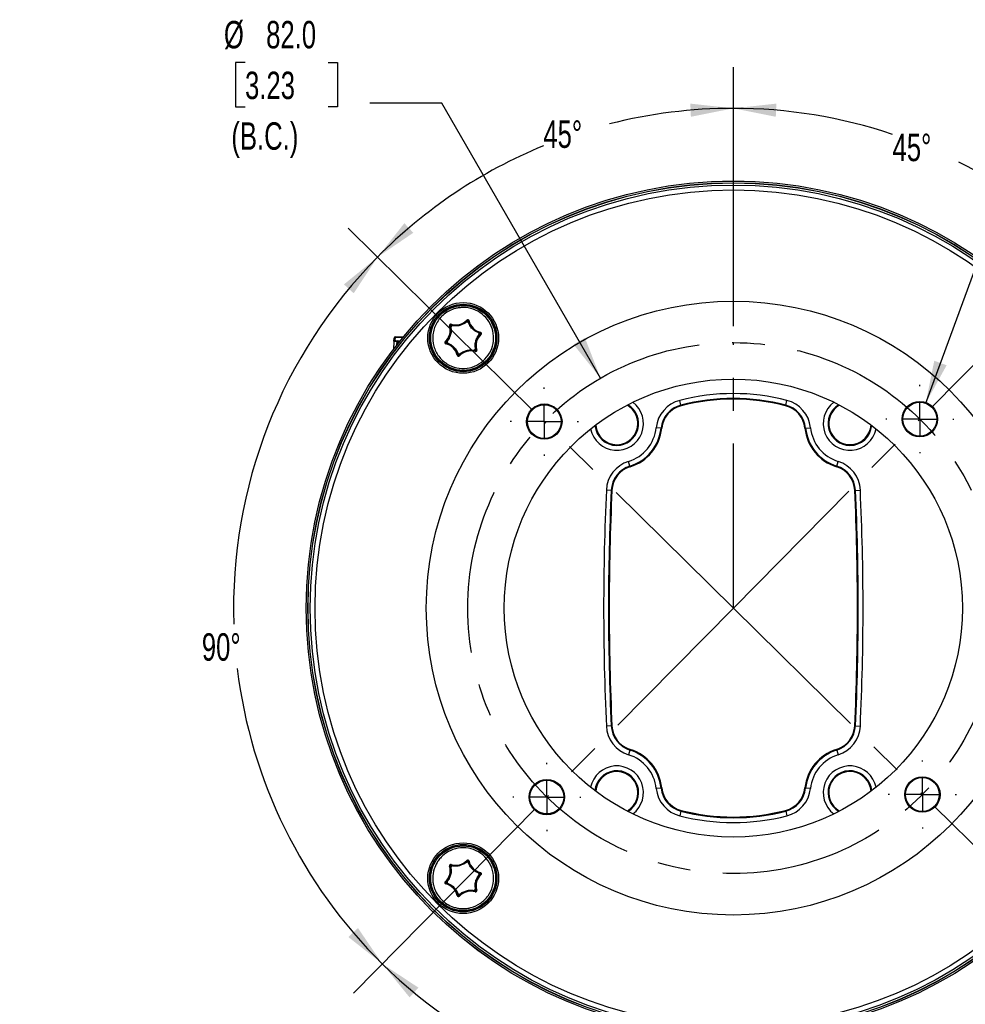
# Model space of a CAD drawing. Header units: millimetres. Extents: x 13 to 546, y 13 to 419.
# Tile 18 of 27: x 317 to 463, y 93 to 245. Entities that reach past the tile are written whole.
import ezdxf

# ---------------------------------------------------------------- set-up
doc = ezdxf.new("R2010")
doc.units = ezdxf.units.MM
doc.header["$LTSCALE"] = 2
doc.linetypes.add('CENTERX2', pattern=[20.32, 12.7, -2.54, 2.54, -2.54])
doc.layers.add('CENTER', color=40, linetype='CENTERX2')
doc.layers.add('DIMENSIONS', color=140, linetype='Continuous', lineweight=25)
doc.styles.add('SLDTEXTSTYLE0', font='TXT', dxfattribs={"width": 0.7})
doc.dimstyles.new('SLDDIMSTYLE0', dxfattribs={"dimtxt": 4.316016, "dimasz": 6.604, "dimexe": 0, "dimexo": 0.0625, "dimgap": 1.079004, "dimtad": 0, "dimtih": 1, "dimtoh": 1, "dimrnd": 1e-09, "dimzin": 12, "dimdsep": 46, "dimtxsty": 'SLDTEXTSTYLE0', "dimsah": 1, "dimcen": 0, "dimadec": 0, "dimazin": 3, "dimtfac": 1, "dimtofl": 0, "dimtmove": 0, "dimatfit": 3, "dimfxl": 0, "dimfrac": 2, "dimtolj": 1, "dimtzin": 12, "dimarcsym": 0})
doc.dimstyles.new('SLDDIMSTYLE5', dxfattribs={"dimtxt": 4.316016, "dimasz": 6.604, "dimexe": 0, "dimexo": 0.0625, "dimgap": 1.079004, "dimtad": 0, "dimtih": 1, "dimtoh": 1, "dimrnd": 1e-09, "dimzin": 4, "dimdsep": 46, "dimtxsty": 'SLDTEXTSTYLE0', "dimsah": 1, "dimcen": 0, "dimadec": 0, "dimazin": 1, "dimtfac": 1, "dimtofl": 0, "dimtmove": 0, "dimatfit": 3, "dimfxl": 0, "dimfrac": 2, "dimtolj": 1, "dimtzin": 12, "dimarcsym": 0})
doc.dimstyles.new('SLDDIMSTYLE7', dxfattribs={"dimtxt": 4.316016, "dimasz": 6.604, "dimexe": 0, "dimexo": 0.0625, "dimgap": 1.079004, "dimtad": 0, "dimtih": 1, "dimtoh": 1, "dimdec": 4, "dimlfac": 2, "dimzin": 12, "dimdsep": 46, "dimtxsty": 'SLDTEXTSTYLE0', "dimsah": 1, "dimcen": 0.09, "dimadec": 0, "dimazin": 3, "dimtfac": 1, "dimtdec": 0, "dimtofl": 0, "dimtmove": 0, "dimatfit": 3, "dimfxl": 0, "dimfrac": 2, "dimtolj": 1, "dimtzin": 12, "dimarcsym": 0})
doc.dimstyles.new('SLDDIMSTYLE8', dxfattribs={"dimtxt": 4.316016, "dimasz": 6.604, "dimexe": 0, "dimexo": 0.0625, "dimgap": 1.079004, "dimtad": 0, "dimtih": 1, "dimtoh": 1, "dimrnd": 1e-09, "dimzin": 4, "dimdsep": 46, "dimtxsty": 'SLDTEXTSTYLE0', "dimsah": 1, "dimcen": 0, "dimadec": 0, "dimazin": 1, "dimtfac": 1, "dimtofl": 0, "dimtmove": 0, "dimatfit": 3, "dimfxl": 0, "dimfrac": 2, "dimtolj": 1, "dimtzin": 12, "dimarcsym": 0})

# ---------------------------------------------------------------- blocks, each defined once
blk = doc.blocks.new('_D_5')
at = {"layer": 'DIMENSIONS'}
for p, q in [((233.65, 232.67), (232.2, 232.67)), ((232.2, 232.67), (232.2, 225.81)), ((246.47, 232.67), (247.92, 232.67)), ((247.92, 232.67), (247.92, 225.81)), ((257.92, 232.07), (250.23, 232.07)), ((269.49, 225.82), (257.92, 232.07)), ((232.2, 225.81), (233.65, 225.81)), ((247.92, 225.81), (246.47, 225.81))]:
    blk.add_line(p, q, dxfattribs=at)
blk.add_arc((401.48, 154.56), 150, 149.2124, 154.1682, dxfattribs=at)
blk.add_solid([(269.49, 225.82), (264.16, 229.85), (263.2, 228.06)], dxfattribs=at)
at = {"layer": 'DIMENSIONS', "char_height": 4.233, "attachment_point": 1, "style": 'SLDTEXTSTYLE0'}
for s, insert in [('R150.0', (229.89, 239.1)), ('5.91', (233.65, 231.27))]:
    blk.add_mtext(s, dxfattribs=dict(at, insert=insert))
blk = doc.blocks.new('_D_8')
at = {"layer": 'DIMENSIONS'}
for p, q in [((427.24, 198.1), (427.24, 238.09)), ((457.82, 185.55), (485.9, 214.02))]:
    blk.add_line(p, q, dxfattribs=at)
for start, end in [(71.4255, 90), (45.387, 63.1796)]:
    blk.add_arc((427.24, 154.56), 77.18, start, end, dxfattribs=at)
for points in [[(427.24, 231.74), (433.79, 230.44), (433.88, 232.47)], [(481.44, 209.5), (477.23, 214.69), (475.86, 213.18)]]:
    blk.add_solid(points, dxfattribs=at)
at = {"layer": 'DIMENSIONS', "insert": (451.82, 227.82), "char_height": 4.233, "attachment_point": 1, "style": 'SLDTEXTSTYLE0'}
blk.add_mtext('45°', dxfattribs=at)
blk = doc.blocks.new('_D_9')
at = {"layer": 'DIMENSIONS'}
for p, q in [((351.84, 238.81), (350.39, 238.81)), ((350.39, 238.81), (350.39, 231.95)), ((364.67, 238.81), (366.11, 238.81)), ((366.11, 238.81), (366.11, 231.95)), ((350.39, 231.95), (351.84, 231.95)), ((366.11, 231.95), (364.67, 231.95)), ((382.21, 232.55), (371.1, 232.55)), ((406.74, 190.06), (382.21, 232.55))]:
    blk.add_line(p, q, dxfattribs=at)
blk.add_solid([(406.74, 190.06), (404.32, 196.29), (402.56, 195.28)], dxfattribs=at)
at = {"layer": 'DIMENSIONS', "char_height": 4.233, "attachment_point": 1, "style": 'SLDTEXTSTYLE0'}
for s, insert in [('%%c', (348.58, 245.24)), ('82.0', (355.1, 245.24)), ('3.23', (351.84, 237.41)), ('(B.C.)', (349.73, 229.58))]:
    blk.add_mtext(s, dxfattribs=dict(at, insert=insert))
blk = doc.blocks.new('_D_10')
at = {"layer": 'DIMENSIONS'}
for p, q in [((457.82, 185.55), (485.9, 214.02)), ((458.23, 123.98), (486.7, 95.89))]:
    blk.add_line(p, q, dxfattribs=at)
for start, end in [(6.425, 45.387), (315.387, 1.3193)]:
    blk.add_arc((427.24, 154.56), 77.18, start, end, dxfattribs=at)
for points in [[(481.44, 209.5), (485.2, 203.97), (486.68, 205.36)], [(482.18, 100.35), (487.37, 104.57), (485.86, 105.93)]]:
    blk.add_solid(points, dxfattribs=at)
at = {"layer": 'DIMENSIONS', "insert": (499.12, 161.79), "char_height": 4.233, "attachment_point": 1, "style": 'SLDTEXTSTYLE0'}
blk.add_mtext('90°', dxfattribs=at)
blk = doc.blocks.new('_D_11')
at = {"layer": 'DIMENSIONS'}
for p, q in [((396.66, 123.56), (368.57, 95.1)), ((458.23, 123.98), (486.7, 95.89))]:
    blk.add_line(p, q, dxfattribs=at)
for start, end in [(225.387, 268.552), (276.1648, 315.387)]:
    blk.add_arc((427.24, 154.56), 77.18, start, end, dxfattribs=at)
for points in [[(373.03, 99.62), (377.25, 94.43), (378.61, 95.94)], [(482.18, 100.35), (476.65, 96.6), (478.04, 95.11)]]:
    blk.add_solid(points, dxfattribs=at)
at = {"layer": 'DIMENSIONS', "insert": (425.29, 79.47), "char_height": 4.233, "attachment_point": 1, "style": 'SLDTEXTSTYLE0'}
blk.add_mtext('90°', dxfattribs=at)
blk = doc.blocks.new('_D_12')
at = {"layer": 'DIMENSIONS'}
for p, q in [((427.24, 198.1), (427.24, 238.09)), ((396.24, 185.14), (367.78, 213.22))]:
    blk.add_line(p, q, dxfattribs=at)
for start, end in [(90, 104.329), (112.3428, 135.387)]:
    blk.add_arc((427.24, 154.56), 77.18, start, end, dxfattribs=at)
for points in [[(427.24, 231.74), (420.6, 232.47), (420.68, 230.44)], [(372.3, 208.76), (377.82, 212.52), (376.44, 214)]]:
    blk.add_solid(points, dxfattribs=at)
at = {"layer": 'DIMENSIONS', "insert": (397.9, 229.87), "char_height": 4.233, "attachment_point": 1, "style": 'SLDTEXTSTYLE0'}
blk.add_mtext('45°', dxfattribs=at)
blk = doc.blocks.new('_D_13')
at = {"layer": 'DIMENSIONS'}
for p, q in [((396.24, 185.14), (367.78, 213.22)), ((396.66, 123.56), (368.57, 95.1))]:
    blk.add_line(p, q, dxfattribs=at)
for start, end in [(135.387, 181.845), (186.9541, 225.387)]:
    blk.add_arc((427.24, 154.56), 77.18, start, end, dxfattribs=at)
for points in [[(372.3, 208.76), (367.11, 204.55), (368.62, 203.18)], [(373.03, 99.62), (369.28, 105.14), (367.79, 103.76)]]:
    blk.add_solid(points, dxfattribs=at)
at = {"layer": 'DIMENSIONS', "insert": (345.17, 150.67), "char_height": 4.233, "attachment_point": 1, "style": 'SLDTEXTSTYLE0'}
blk.add_mtext('90°', dxfattribs=at)
blk = doc.blocks.new('_D_14')
at = {"layer": 'DIMENSIONS'}
for p, q in [((491.13, 238.81), (489.68, 238.81)), ((489.68, 238.81), (489.68, 231.95)), ((503.96, 238.81), (505.41, 238.81)), ((505.41, 238.81), (505.41, 231.95)), ((456.94, 186.21), (473.95, 232.55)), ((473.95, 232.55), (485.06, 232.55)), ((489.68, 231.95), (491.13, 231.95)), ((505.41, 231.95), (503.96, 231.95))]:
    blk.add_line(p, q, dxfattribs=at)
blk.add_solid([(456.94, 186.21), (460.17, 192.06), (458.26, 192.76)], dxfattribs=at)
at = {"layer": 'DIMENSIONS', "char_height": 4.233, "attachment_point": 1, "style": 'SLDTEXTSTYLE0'}
for s, insert in [('%%c', (489.67, 245.24)), ('5.3', (496.19, 245.24)), ('0.21', (491.13, 237.41)), ('(4X)', (491.26, 229.58))]:
    blk.add_mtext(s, dxfattribs=dict(at, insert=insert))
blk = doc.blocks.new('SW_CENTERMARKSYMBOL_4')
at = {"layer": 'CENTER', "color": 0}
for p, q in [((0, 5.08), (0, 5.27)), ((0, 0), (0, 2.54)), ((-5.08, 0), (-5.27, 0)), ((0, 0), (-2.54, 0)), ((0, 0), (0, -2.54)), ((0, 0), (2.54, 0)), ((5.08, 0), (5.27, 0)), ((0, -5.08), (0, -5.27))]:
    blk.add_line(p, q, dxfattribs=at)
blk = doc.blocks.new('SW_CENTERMARKSYMBOL_5')
at = {"layer": 'CENTER', "color": 0}
for p, q in [((0, 5.08), (0, 5.27)), ((0, 0), (0, 2.54)), ((-5.08, 0), (-5.27, 0)), ((0, 0), (-2.54, 0)), ((0, 0), (0, -2.54)), ((0, 0), (2.54, 0)), ((5.08, 0), (5.27, 0)), ((0, -5.08), (0, -5.27))]:
    blk.add_line(p, q, dxfattribs=at)
blk = doc.blocks.new('SW_CENTERMARKSYMBOL_6')
at = {"layer": 'CENTER', "color": 0}
for p, q in [((0, 5.08), (0, 5.27)), ((0, 0), (0, 2.54)), ((-5.08, 0), (-5.27, 0)), ((0, 0), (-2.54, 0)), ((0, 0), (0, -2.54)), ((0, 0), (2.54, 0)), ((5.08, 0), (5.27, 0)), ((0, -5.08), (0, -5.27))]:
    blk.add_line(p, q, dxfattribs=at)
blk = doc.blocks.new('SW_CENTERMARKSYMBOL_7')
at = {"layer": 'CENTER', "color": 0}
for p, q in [((0, 5.08), (0, 5.27)), ((0, 0), (0, 2.54)), ((-5.08, 0), (-5.27, 0)), ((0, 0), (-2.54, 0)), ((0, 0), (0, -2.54)), ((0, 0), (2.54, 0)), ((5.08, 0), (5.27, 0)), ((0, -5.08), (0, -5.27))]:
    blk.add_line(p, q, dxfattribs=at)

msp = doc.modelspace()

# ---------------------------------------------------------------- linework, layer by layer
for p, q in [((383.419901, 198.139066), (383.515705, 198.167732)), ((383.515705, 198.167732), (383.611508, 198.196398)), ((383.611508, 198.196398), (383.640828, 198.292003)), ((383.633198, 197.993678), (383.67193, 197.465399)), ((383.640828, 198.292003), (383.670149, 198.387608)), ((385.578699, 198.439524), (385.021029, 198.223263)), ((386.081822, 199.024986), (386.15455, 198.956352)), ((386.15455, 198.956352), (386.227277, 198.887717)), ((386.227277, 198.887717), (386.324734, 198.910127)), ((386.544528, 198.203987), (386.308576, 198.700751)), ((386.42219, 198.932537), (386.324734, 198.910127)), ((374.836378, 195.757153), (374.872565, 196.24325)), ((375.043521, 195.933717), (375.079707, 196.419813)), ((375.080046, 196.428241), (375.079707, 196.419813)), ((375.079707, 196.419813), (376.223701, 196.373825)), ((376.230401, 196.381997), (375.080046, 196.428241)), ((383.335824, 196.202028), (383.023591, 195.749306)), ((387.947455, 197.050629), (387.470586, 197.281225)), ((387.700359, 196.351441), (388.012593, 196.804164)), ((388.156937, 197.065355), (388.133861, 196.968053)), ((388.133861, 196.968053), (388.201997, 196.894859)), ((388.180013, 197.162656), (388.156937, 197.065355)), ((388.270133, 196.821664), (388.201997, 196.894859)), ((374.836378, 195.757153), (374.742704, 194.498828)), ((375.291153, 195.209562), (375.327116, 195.692657)), ((375.332067, 195.815805), (375.327116, 195.692657)), ((375.327116, 195.692657), (375.662123, 195.67919)), ((375.757635, 195.798697), (375.332067, 195.815805)), ((382.76605, 195.731806), (382.834187, 195.658611)), ((382.902323, 195.585416), (382.834187, 195.658611)), ((382.856171, 195.390814), (382.879247, 195.488115)), ((382.879247, 195.488115), (382.902323, 195.585416)), ((383.088728, 195.502841), (383.565598, 195.272244)), ((387.402985, 194.559791), (387.364253, 195.088071)), ((384.491656, 194.349483), (384.727608, 193.852719)), ((384.613994, 193.620932), (384.71145, 193.643343)), ((384.808907, 193.665753), (384.71145, 193.643343)), ((384.881634, 193.597118), (384.808907, 193.665753)), ((384.954361, 193.528483), (384.881634, 193.597118)), ((385.455409, 194.112484), (386.015091, 194.33004)), ((387.366035, 194.165862), (387.395356, 194.261466)), ((387.424676, 194.357071), (387.395356, 194.261466)), ((387.520479, 194.385738), (387.424676, 194.357071)), ((387.616282, 194.414404), (387.520479, 194.385738)), ((419.147122, 185.913086), (418.959775, 186.639192)), ((419.147122, 185.913086), (419.175468, 185.803226)), ((435.327662, 185.913086), (435.299316, 185.803226)), ((435.327662, 185.913086), (435.515009, 186.639192)), ((416.073587, 182.344956), (415.327741, 182.422689)), ((416.186433, 182.333195), (416.073587, 182.344956)), ((438.401197, 182.344956), (438.28835, 182.333195)), ((438.401197, 182.344956), (439.147043, 182.422689)), ((411.276349, 176.493607), (411.053894, 177.209737)), ((411.276349, 176.493607), (411.310006, 176.385256)), ((443.164777, 176.385256), (443.198435, 176.493607)), ((443.198435, 176.493607), (443.42089, 177.209737)), ((408.378172, 172.742732), (407.629082, 172.777282)), ((408.378172, 172.742732), (408.491509, 172.737504)), ((446.096612, 172.742732), (445.983275, 172.737504)), ((446.096612, 172.742732), (446.845702, 172.777282)), ((408.378172, 136.372138), (407.629082, 136.337587)), ((408.378172, 136.372138), (408.491509, 136.377365)), ((446.096612, 136.372138), (445.983275, 136.377365)), ((446.096612, 136.372138), (446.845702, 136.337587)), ((411.276349, 132.621263), (411.053894, 131.905133)), ((411.310006, 132.729613), (411.276349, 132.621263)), ((443.198435, 132.621263), (443.164777, 132.729613)), ((443.198435, 132.621263), (443.42089, 131.905133)), ((416.073587, 126.769913), (415.327741, 126.69218)), ((416.073587, 126.769913), (416.186433, 126.781674)), ((438.28835, 126.781674), (438.401197, 126.769913)), ((439.147043, 126.69218), (438.401197, 126.769913)), ((419.147122, 123.201783), (418.959775, 122.475677)), ((419.147122, 123.201783), (419.175468, 123.311643)), ((435.327662, 123.201783), (435.299316, 123.311643)), ((435.327662, 123.201783), (435.515009, 122.475677)), ((386.081822, 115.586386), (386.15455, 115.517751)), ((383.419901, 114.700465), (383.515705, 114.729132)), ((383.515705, 114.729132), (383.611508, 114.757798)), ((383.611508, 114.757798), (383.640828, 114.853403)), ((383.633198, 114.555078), (383.67193, 114.026799)), ((383.640828, 114.853403), (383.670149, 114.949008)), ((385.578699, 115.000924), (385.021028, 114.784663)), ((386.15455, 115.517751), (386.227277, 115.449117)), ((386.227277, 115.449117), (386.324734, 115.471527)), ((386.544528, 114.765387), (386.308576, 115.26215)), ((386.42219, 115.493937), (386.324734, 115.471527)), ((383.335824, 112.763428), (383.023591, 112.310706)), ((387.947455, 113.612028), (387.470586, 113.842625)), ((387.700359, 112.912841), (388.012593, 113.365564)), ((388.156937, 113.626754), (388.133861, 113.529453)), ((388.133861, 113.529453), (388.201997, 113.456258)), ((388.180013, 113.724055), (388.156937, 113.626754)), ((388.270133, 113.383064), (388.201997, 113.456258)), ((382.76605, 112.293205), (382.834187, 112.220011)), ((382.902323, 112.146816), (382.834187, 112.220011)), ((382.856171, 111.952214), (382.879247, 112.049515)), ((382.879247, 112.049515), (382.902323, 112.146816)), ((383.088728, 112.064241), (383.565598, 111.833644)), ((387.402985, 111.121191), (387.364253, 111.649471)), ((384.491656, 110.910882), (384.727608, 110.414119)), ((384.613994, 110.182332), (384.71145, 110.204742)), ((384.808907, 110.227153), (384.71145, 110.204742)), ((384.881634, 110.158518), (384.808907, 110.227153)), ((384.954361, 110.089883), (384.881634, 110.158518)), ((385.455409, 110.673883), (386.015092, 110.89144)), ((387.366035, 110.727261), (387.395356, 110.822866)), ((387.424676, 110.918471), (387.395356, 110.822866)), ((387.520479, 110.947138), (387.424676, 110.918471)), ((387.616282, 110.975804), (387.520479, 110.947138))]:
    msp.add_line(p, q)
for centre, radius in [((427.237392, 154.557435), 65.962165), ((427.237392, 154.557435), 65.961403), ((427.237392, 154.557435), 65.690982), ((427.237392, 154.557435), 65.663341), ((427.237392, 154.557435), 65.66325), ((427.237392, 154.557435), 65.337504), ((427.237392, 154.557435), 64.592831), ((427.237392, 154.557435), 47.40645), ((385.518092, 196.276735), 5.461768), ((385.518092, 196.276735), 5.210212), ((385.518092, 196.276735), 5.161143), ((385.518092, 196.276735), 5), ((427.237392, 154.557435), 35.374354), ((398.050841, 183.352317), 2.730884), ((398.050841, 183.352317), 2.631144), ((398.050841, 183.352317), 2.609762), ((456.032274, 183.743986), 2.730884), ((456.032274, 183.743986), 2.631144), ((456.032274, 183.743986), 2.609762), ((398.44251, 125.370883), 2.730884), ((398.44251, 125.370883), 2.631144), ((398.44251, 125.370883), 2.609762), ((456.423943, 125.762553), 2.730884), ((456.423943, 125.762553), 2.631144), ((456.423943, 125.762553), 2.609762), ((385.518092, 112.838135), 5.461768), ((385.518092, 112.838135), 5.210212), ((385.518092, 112.838135), 5.161143), ((385.518092, 112.838135), 5)]:
    msp.add_circle(centre, radius)
for centre, radius, start, end in [((381.155806, 197.461603), 2.363279, 312.95005543, 16.65824172), ((381.155806, 197.461603), 2.463279, 312.95005543, 16.65824172), ((383.611508, 198.196398), 0.2, 72.95005543, 196.65824172), ((383.611508, 198.196398), 0.1, 72.95005543, 196.65824172), ((384.363074, 200.647019), 2.563279, 252.95005543, 257.23302627), ((381.155806, 197.461603), 2.563279, 12.37527088, 16.65824172), ((384.363074, 200.647019), 2.463279, 252.95005543, 316.65824172), ((385.518092, 196.276735), 2.542, 132.62598619, 136.98231096), ((384.363074, 200.647019), 2.363279, 252.95005543, 316.65824172), ((386.227277, 198.887717), 0.2, 12.95005543, 136.65824172), ((384.363074, 200.647019), 2.563279, 312.37527088, 316.65824172), ((385.518092, 196.276735), 2.542, 72.62598619, 76.98231096), ((386.227277, 198.887717), 0.1, 12.95005543, 136.65824172), ((388.725361, 199.462152), 2.563279, 192.95005543, 197.23302627), ((388.725361, 199.462152), 2.463279, 192.95005543, 256.65824172), ((388.725361, 199.462152), 2.363279, 192.95005543, 256.65824172), ((375.072013, 196.228403), 0.2, 87.69796205, 175.74257545), ((375.067266, 196.224619), 0.195591, 86.35302794, 174.53379192), ((389.880378, 195.091867), 2.463279, 132.95005543, 196.65824172), ((389.880378, 195.091867), 2.363279, 132.95005543, 196.65824172), ((388.725361, 199.462152), 2.563279, 252.37527088, 256.65824172), ((385.518092, 196.276735), 2.542, 12.62598619, 16.98231096), ((389.880378, 195.091867), 2.563279, 132.95005543, 137.23302627), ((388.133861, 196.968053), 0.1, 312.95005543, 76.65824172), ((388.133861, 196.968053), 0.2, 312.95005543, 76.65824172), ((375.031079, 195.738522), 0.195591, 86.35302794, 174.53379192), ((382.902323, 195.585416), 0.2, 132.95005543, 256.65824172), ((382.902323, 195.585416), 0.1, 132.95005543, 256.65824172), ((382.310823, 193.091318), 2.363279, 12.95005543, 76.65824172), ((382.310823, 193.091318), 2.463279, 12.95005543, 76.65824172), ((381.155806, 197.461603), 2.563279, 312.95005543, 317.23302627), ((382.310823, 193.091318), 2.563279, 72.37527088, 76.65824172), ((385.518092, 196.276735), 2.542, 192.62598619, 196.98231096), ((384.808907, 193.665753), 0.2, 192.95005543, 316.65824172), ((384.808907, 193.665753), 0.1, 192.95005543, 316.65824172), ((382.310823, 193.091318), 2.563279, 12.95005543, 17.23302627), ((385.518092, 196.276735), 2.542, 252.62598619, 256.98231096), ((386.673109, 191.90645), 2.563279, 132.37527088, 136.65824172), ((386.673109, 191.90645), 2.463279, 72.95005543, 136.65824172), ((386.673109, 191.90645), 2.363279, 72.95005543, 136.65824172), ((385.518092, 196.276735), 2.542, 312.62598619, 316.98231096), ((386.673109, 191.90645), 2.563279, 72.95005543, 77.23302627), ((387.424676, 194.357071), 0.2, 252.95005543, 16.65824172), ((389.880378, 195.091867), 2.563279, 192.37527088, 196.65824172), ((387.424676, 194.357071), 0.1, 252.95005543, 16.65824172), ((427.237392, 154.557435), 33.132433, 75.53229493, 104.46770507), ((409.237392, 183.057435), 4.126663, 191.63577075, 52.91551787), ((409.237392, 183.057435), 3.376778, 270, 59.37198553), ((409.237392, 183.057435), 3.26332, 270, 60.6186328), ((409.237392, 183.057435), 3.263206, 0, 60.61993529), ((420.178133, 181.917174), 4.876663, 104.46770507, 174.05002903), ((420.178133, 181.917174), 4.126778, 104.46770507, 174.05002903), ((420.178133, 181.917174), 4.01332, 104.46770507, 174.05002903), ((427.237392, 154.557435), 32.382547, 75.53229493, 104.46770507), ((427.237392, 154.557435), 32.269089, 75.53229493, 104.46770507), ((434.296651, 181.917174), 4.01332, 5.94997097, 75.53229493), ((434.296651, 181.917174), 4.126778, 5.94997097, 75.53229493), ((434.296651, 181.917174), 4.876663, 5.94997097, 75.53229493), ((445.237392, 183.057435), 4.126663, 127.08448213, 348.36422925), ((445.237392, 183.057435), 3.376778, 120.62801447, 270), ((445.237392, 183.057435), 3.26332, 119.3813672, 270), ((445.237392, 183.057435), 3.263206, 119.38006471, 356.06864666), ((409.237392, 183.057435), 3.376778, 185.1793031, 270), ((409.237392, 183.057435), 3.26332, 183.93265583, 270), ((409.237392, 183.057435), 3.263206, 183.93135334, 0), ((445.237392, 183.057435), 3.26332, 270, 356.06734417), ((445.237392, 183.057435), 3.376778, 270, 354.8206969), ((409.237392, 183.057435), 6.123337, 287.25664052, 354.05002903), ((409.237392, 183.057435), 6.873222, 287.25664052, 354.05002903), ((409.237392, 183.057435), 6.98668, 287.25664052, 354.05002903), ((445.237392, 183.057435), 6.98668, 185.94997097, 252.74335948), ((445.237392, 183.057435), 6.873222, 185.94997097, 252.74335948), ((445.237392, 183.057435), 6.123337, 185.94997097, 252.74335948), ((412.500567, 172.552593), 4.876663, 107.25664052, 177.3592023), ((412.500567, 172.552593), 4.126778, 107.25664052, 177.3592023), ((441.974217, 172.552593), 4.126778, 2.6407977, 72.74335948), ((441.974217, 172.552593), 4.876663, 2.6407977, 72.74335948), ((412.500567, 172.552593), 4.01332, 107.25664052, 177.3592023), ((441.974217, 172.552593), 4.01332, 2.6407977, 72.74335948), ((802.654059, 154.557435), 395.444933, 177.3592023, 182.6407977), ((802.654059, 154.557435), 394.695047, 177.3592023, 182.6407977), ((802.654059, 154.557435), 394.581589, 177.3592023, 182.6407977), ((51.820725, 154.557435), 394.581475, 0, 2.6407977), ((51.820725, 154.557435), 394.581589, 357.3592023, 2.6407977), ((51.820725, 154.557435), 394.695047, 357.3592023, 2.6407977), ((51.820725, 154.557435), 395.444933, 357.3592023, 2.6407977), ((51.820725, 154.557435), 394.581475, 357.3592023, 0), ((412.500567, 136.562276), 4.876663, 182.6407977, 252.74335948), ((412.500567, 136.562276), 4.126778, 182.6407977, 252.74335948), ((412.500567, 136.562276), 4.01332, 182.6407977, 252.74335948), ((441.974217, 136.562276), 4.01332, 287.25664052, 357.3592023), ((441.974217, 136.562276), 4.126778, 287.25664052, 357.3592023), ((441.974217, 136.562276), 4.876663, 287.25664052, 357.3592023), ((409.237392, 126.057435), 6.873222, 5.94997097, 72.74335948), ((409.237392, 126.057435), 6.98668, 5.94997097, 72.74335948), ((445.237392, 126.057435), 6.98668, 107.25664052, 174.05002903), ((445.237392, 126.057435), 6.873222, 107.25664052, 174.05002903), ((409.237392, 126.057435), 6.123337, 5.94997097, 72.74335948), ((445.237392, 126.057435), 6.123337, 107.25664052, 174.05002903), ((409.237392, 126.057435), 4.126663, 307.08448213, 168.36422925), ((409.237392, 126.057435), 3.376778, 300.62801447, 174.8206969), ((409.237392, 126.057435), 3.26332, 299.3813672, 176.06734417), ((409.237392, 126.057435), 3.263206, 0, 176.06864666), ((445.237392, 126.057435), 4.126663, 11.63577075, 232.91551787), ((445.237392, 126.057435), 3.376778, 5.1793031, 239.37198553), ((445.237392, 126.057435), 3.26332, 3.93265583, 240.6186328), ((445.237392, 126.057435), 3.263206, 3.93135334, 240.61993529), ((420.178133, 127.197695), 4.876663, 185.94997097, 255.53229493), ((420.178133, 127.197695), 4.126778, 185.94997097, 255.53229493), ((420.178133, 127.197695), 4.01332, 185.94997097, 255.53229493), ((434.296651, 127.197695), 4.01332, 284.46770507, 354.05002903), ((434.296651, 127.197695), 4.126778, 284.46770507, 354.05002903), ((434.296651, 127.197695), 4.876663, 284.46770507, 354.05002903), ((409.237392, 126.057435), 3.263206, 299.38006471, 0), ((427.237392, 154.557435), 32.382547, 255.53229493, 284.46770507), ((427.237392, 154.557435), 32.269089, 255.53229493, 284.46770507), ((427.237392, 154.557435), 33.132433, 255.53229493, 284.46770507), ((384.363074, 117.208419), 2.363279, 252.95005543, 316.65824172), ((386.227277, 115.449117), 0.2, 12.95005543, 136.65824172), ((381.155806, 114.023002), 2.363279, 312.95005543, 16.65824172), ((381.155806, 114.023002), 2.463279, 312.95005543, 16.65824172), ((383.611508, 114.757798), 0.2, 72.95005543, 196.65824172), ((383.611508, 114.757798), 0.1, 72.95005543, 196.65824172), ((384.363074, 117.208419), 2.563279, 252.95005543, 257.23302627), ((381.155806, 114.023002), 2.563279, 12.37527088, 16.65824172), ((384.363074, 117.208419), 2.463279, 252.95005543, 316.65824172), ((385.518092, 112.838135), 2.542, 132.62598619, 136.98231096), ((384.363074, 117.208419), 2.563279, 312.37527088, 316.65824172), ((385.518092, 112.838135), 2.542, 72.62598619, 76.98231096), ((386.227277, 115.449117), 0.1, 12.95005543, 136.65824172), ((388.725361, 116.023551), 2.563279, 192.95005543, 197.23302627), ((388.725361, 116.023551), 2.463279, 192.95005543, 256.65824172), ((388.725361, 116.023551), 2.363279, 192.95005543, 256.65824172), ((389.880378, 111.653267), 2.463279, 132.95005543, 196.65824172), ((389.880378, 111.653267), 2.363279, 132.95005543, 196.65824172), ((388.725361, 116.023551), 2.563279, 252.37527088, 256.65824172), ((385.518092, 112.838135), 2.542, 12.62598619, 16.98231096), ((389.880378, 111.653267), 2.563279, 132.95005543, 137.23302627), ((388.133861, 113.529453), 0.1, 312.95005543, 76.65824172), ((388.133861, 113.529453), 0.2, 312.95005543, 76.65824172), ((382.902323, 112.146816), 0.2, 132.95005543, 256.65824172), ((382.902323, 112.146816), 0.1, 132.95005543, 256.65824172), ((382.310823, 109.652718), 2.363279, 12.95005543, 76.65824172), ((382.310823, 109.652718), 2.463279, 12.95005543, 76.65824172), ((381.155806, 114.023002), 2.563279, 312.95005543, 317.23302627), ((382.310823, 109.652718), 2.563279, 72.37527088, 76.65824172), ((385.518092, 112.838135), 2.542, 192.62598619, 196.98231096), ((385.518092, 112.838135), 2.542, 312.62598619, 316.98231096), ((389.880378, 111.653267), 2.563279, 192.37527088, 196.65824172), ((384.808907, 110.227153), 0.2, 192.95005543, 316.65824172), ((384.808907, 110.227153), 0.1, 192.95005543, 316.65824172), ((382.310823, 109.652718), 2.563279, 12.95005543, 17.23302627), ((385.518092, 112.838135), 2.542, 252.62598619, 256.98231096), ((386.673109, 108.46785), 2.563279, 132.37527088, 136.65824172), ((386.673109, 108.46785), 2.463279, 72.95005543, 136.65824172), ((386.673109, 108.46785), 2.363279, 72.95005543, 136.65824172), ((386.673109, 108.46785), 2.563279, 72.95005543, 77.23302627), ((387.424676, 110.918471), 0.2, 252.95005543, 16.65824172), ((387.424676, 110.918471), 0.1, 252.95005543, 16.65824172)]:
    msp.add_arc(centre, radius, start, end)
for points, knots in [([(384.317168, 200.820718), (384.415088, 200.846645), (384.612324, 200.891938), (384.912162, 200.940831), (385.214524, 200.970201), (385.938613, 200.993808), (387.092162, 200.799752), (388.489609, 200.031889), (389.558657, 198.847264), (390.178816, 197.377239), (390.281717, 195.78504), (389.855799, 194.247411), (388.948388, 192.935051), (387.660176, 191.99365), (386.123813, 191.524491), (384.490899, 191.592764), (382.937403, 192.228528), (381.667571, 193.399856), (380.88019, 194.992546), (380.729329, 196.812266), (381.290967, 198.601858), (382.529274, 200.073438), (383.697877, 200.656744), (384.317168, 200.820718)], [0, 0, 0, 0, 0.0103312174, 0.0206624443, 0.0309936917, 0.0413249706, 0.0946215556, 0.1479191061, 0.201217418, 0.2545162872, 0.3078155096, 0.3611148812, 0.4144141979, 0.4677132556, 0.5210118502, 0.5754095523, 0.6313745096, 0.6889053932, 0.7480008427, 0.8086594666, 0.870879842, 0.9346605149, 1, 1, 1, 1]), ([(383.568406, 197.958701), (383.568753, 197.961032), (383.569366, 197.965151), (383.577327, 197.971426), (383.584602, 197.975366), (383.593986, 197.979592), (383.608395, 197.986215), (383.62486, 197.991171), (383.633196, 197.99368)], [0, 0, 0, 0, 0.2315845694, 0.4091437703, 0.5233075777, 0.571766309, 0.783186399, 1, 1, 1, 1]), ([(383.633198, 197.993678), (383.638571, 197.995173), (383.643855, 197.997864), (383.648572, 198.001227), (383.652526, 198.004046), (383.65619, 198.007374), (383.659526, 198.010948)], [0.000000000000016, 0.000000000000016, 0.000000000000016, 0.000000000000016, 0.000017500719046, 0.000017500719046, 0.000017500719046, 0.000032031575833, 0.000032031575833, 0.000032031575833, 0.000032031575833]), ([(383.814076, 198.173326), (383.812544, 198.167964), (383.809818, 198.162699), (383.806424, 198.158004), (383.803577, 198.154069), (383.800224, 198.150425), (383.796625, 198.147113)], [0.000000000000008, 0.000000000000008, 0.000000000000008, 0.000000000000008, 0.000017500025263, 0.000017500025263, 0.000017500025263, 0.000032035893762, 0.000032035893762, 0.000032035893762, 0.000032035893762]), ([(383.814074, 198.173325), (383.816439, 198.180865), (383.821594, 198.197298), (383.830846, 198.218429), (383.840858, 198.235563), (383.846498, 198.237073), (383.849495, 198.237875)], [0, 0, 0, 0, 0.1967750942, 0.4288567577, 0.6965491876, 1, 1, 1, 1]), ([(385.021029, 198.223263), (385.015436, 198.221076), (384.818989, 198.144255), (384.381698, 198.10676), (384.003625, 198.151098), (383.814076, 198.173328)], [0, 0, 0, 0, 0.01440365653, 0.50586713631, 1, 1, 1, 1]), ([(386.062562, 198.767572), (386.023596, 198.735182), (385.947428, 198.67187), (385.826676, 198.585951), (385.705011, 198.508155), (385.620374, 198.462168), (385.578699, 198.439524)], [0, 0, 0, 0, 0.2658006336, 0.5195605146, 0.7634314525, 1, 1, 1, 1]), ([(385.999874, 198.806196), (386.002443, 198.807102), (386.007376, 198.808842), (386.021728, 198.802363), (386.036717, 198.79169), (386.050286, 198.779643), (386.058833, 198.771241), (386.062562, 198.767575)], [0, 0, 0, 0, 0.2590586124, 0.4973419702, 0.7028166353, 0.8703030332, 1, 1, 1, 1]), ([(386.090682, 198.753407), (386.084945, 198.754733), (386.07926, 198.756661), (386.07409, 198.759345), (386.069841, 198.761552), (386.065865, 198.764332), (386.062562, 198.767572)], [0.00000000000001, 0.00000000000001, 0.00000000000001, 0.00000000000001, 0.000017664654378, 0.000017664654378, 0.000017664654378, 0.000032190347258, 0.000032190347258, 0.000032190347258, 0.000032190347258]), ([(386.308576, 198.700751), (386.303166, 198.699396), (386.297243, 198.699125), (386.29148, 198.699718), (386.28665, 198.700216), (386.28182, 198.701298), (386.277153, 198.702758)], [0.000000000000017, 0.000000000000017, 0.000000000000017, 0.000000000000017, 0.000017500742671, 0.000017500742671, 0.000017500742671, 0.000032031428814, 0.000032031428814, 0.000032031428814, 0.000032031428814]), ([(386.308575, 198.700753), (386.316289, 198.702475), (386.333099, 198.706227), (386.356027, 198.70878), (386.37587, 198.708676), (386.379997, 198.704547), (386.38219, 198.702353)], [0, 0, 0, 0, 0.1967941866, 0.4288822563, 0.6965683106, 1, 1, 1, 1]), ([(387.470586, 197.281225), (387.455707, 197.28826), (387.264506, 197.378657), (386.936996, 197.685866), (386.635476, 198.009903), (386.548546, 198.195413), (386.544528, 198.203987)], [0, 0, 0, 0, 0.0395368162, 0.5080754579, 0.9772627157, 1, 1, 1, 1]), ([(383.67193, 197.465399), (383.673278, 197.448996), (383.690592, 197.238213), (383.588296, 196.800976), (383.458432, 196.377834), (383.341241, 196.209795), (383.335824, 196.202028)], [0, 0, 0, 0, 0.0395368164, 0.5080754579, 0.9772627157, 1, 1, 1, 1]), ([(387.364253, 195.088071), (387.362906, 195.104473), (387.345592, 195.315257), (387.447887, 195.752493), (387.577752, 196.175636), (387.694943, 196.343674), (387.700359, 196.351441)], [0, 0, 0, 0, 0.0395368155, 0.5080754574, 0.9772627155, 1, 1, 1, 1]), ([(387.949248, 197.019193), (387.947528, 197.024825), (387.946355, 197.030712), (387.946095, 197.036531), (387.945881, 197.041315), (387.946301, 197.046148), (387.947455, 197.050629)], [0.00000000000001, 0.00000000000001, 0.00000000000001, 0.00000000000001, 0.000017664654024, 0.000017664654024, 0.000017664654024, 0.000032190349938, 0.000032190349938, 0.000032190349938, 0.000032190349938]), ([(387.94956, 197.124229), (387.95163, 197.122458), (387.955603, 197.119056), (387.957168, 197.103387), (387.95542, 197.085071), (387.951772, 197.067296), (387.948769, 197.055693), (387.947458, 197.050629)], [0, 0, 0, 0, 0.2590491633, 0.4973282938, 0.7028039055, 0.8702952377, 1, 1, 1, 1]), ([(388.012593, 196.804164), (388.008715, 196.808171), (388.005519, 196.813166), (388.003151, 196.818453), (388.001167, 196.822884), (387.999689, 196.827609), (387.998621, 196.83238)], [0.000000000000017, 0.000000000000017, 0.000000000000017, 0.000000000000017, 0.000017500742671, 0.000017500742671, 0.000017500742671, 0.000032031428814, 0.000032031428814, 0.000032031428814, 0.000032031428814]), ([(388.012595, 196.804165), (388.018649, 196.797782), (388.029579, 196.786256), (388.042224, 196.77084), (388.052535, 196.752101), (388.051479, 196.745518), (388.050788, 196.741213)], [0, 0, 0, 0, 0.2194212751, 0.3961480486, 0.6050197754, 1, 1, 1, 1]), ([(375.327116, 195.692657), (375.324827, 195.692778), (375.259936, 195.696217), (375.127279, 195.705937), (374.99038, 195.719471), (374.903648, 195.73383), (374.848041, 195.745926), (374.840494, 195.753191), (374.836378, 195.757153)], [0, 0, 0, 0, 0.0084813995, 0.2404213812, 0.4892680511, 0.6255680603, 0.7957510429, 1, 1, 1, 1]), ([(375.043521, 195.933717), (375.04144, 195.90577), (375.071221, 195.877004), (375.177882, 195.833417), (375.253907, 195.818947), (375.332067, 195.815805)], [0, 0, 0, 0, 0.5, 0.5, 1, 1, 1, 1]), ([(383.023589, 195.749304), (383.018241, 195.755124), (383.006586, 195.767806), (382.992912, 195.786385), (382.98308, 195.803622), (382.984592, 195.809261), (382.985396, 195.812257)], [0, 0, 0, 0, 0.1967941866, 0.4288822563, 0.6965683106, 1, 1, 1, 1]), ([(383.023591, 195.749306), (383.027468, 195.745298), (383.030665, 195.740304), (383.033032, 195.735017), (383.035017, 195.730585), (383.036494, 195.725861), (383.037563, 195.72109)], [0.000000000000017, 0.000000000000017, 0.000000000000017, 0.000000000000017, 0.000017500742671, 0.000017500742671, 0.000017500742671, 0.000032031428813, 0.000032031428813, 0.000032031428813, 0.000032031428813]), ([(383.086623, 195.42924), (383.084778, 195.430706), (383.081517, 195.433297), (383.080064, 195.443329), (383.08029, 195.451599), (383.081321, 195.461839), (383.08279, 195.477629), (383.086731, 195.494366), (383.088726, 195.50284)], [0, 0, 0, 0, 0.2315845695, 0.4091437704, 0.5233075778, 0.571766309, 0.7831863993, 1, 1, 1, 1]), ([(383.086936, 195.534276), (383.088656, 195.528645), (383.089829, 195.522757), (383.090089, 195.516938), (383.090303, 195.512155), (383.089883, 195.507321), (383.088728, 195.502841)], [0.00000000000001, 0.00000000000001, 0.00000000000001, 0.00000000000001, 0.000017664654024, 0.000017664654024, 0.000017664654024, 0.000032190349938, 0.000032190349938, 0.000032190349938, 0.000032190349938]), ([(383.565598, 195.272244), (383.580477, 195.26521), (383.771677, 195.174813), (384.099187, 194.867604), (384.400708, 194.543566), (384.487638, 194.358057), (384.491656, 194.349483)], [0, 0, 0, 0, 0.03953681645, 0.5080754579, 0.97726271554, 1, 1, 1, 1]), ([(384.727609, 193.852716), (384.719895, 193.850995), (384.703084, 193.847243), (384.680157, 193.84469), (384.660314, 193.844793), (384.656186, 193.848923), (384.653993, 193.851117)], [0, 0, 0, 0, 0.1967941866, 0.4288822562, 0.6965683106, 1, 1, 1, 1]), ([(384.727608, 193.852719), (384.733018, 193.854073), (384.738941, 193.854344), (384.744704, 193.853751), (384.749534, 193.853254), (384.754364, 193.852171), (384.75903, 193.850711)], [0.000000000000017, 0.000000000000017, 0.000000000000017, 0.000000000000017, 0.000017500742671, 0.000017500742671, 0.000017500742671, 0.000032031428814, 0.000032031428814, 0.000032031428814, 0.000032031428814]), ([(384.945502, 193.800063), (384.951239, 193.798736), (384.956924, 193.796809), (384.962094, 193.794124), (384.966343, 193.791918), (384.970319, 193.789137), (384.973622, 193.785897)], [0.00000000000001, 0.00000000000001, 0.00000000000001, 0.00000000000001, 0.000017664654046, 0.000017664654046, 0.000017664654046, 0.000032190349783, 0.000032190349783, 0.000032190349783, 0.000032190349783]), ([(385.03631, 193.747273), (385.034274, 193.746458), (385.030632, 193.744999), (385.021264, 193.74838), (385.012875, 193.752728), (385.003522, 193.758663), (384.991403, 193.76882), (384.97996, 193.779809), (384.97362, 193.785896)], [0, 0, 0, 0, 0.2217235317, 0.3965860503, 0.5244465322, 0.6052139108, 0.7812970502, 1, 1, 1, 1]), ([(384.973622, 193.785897), (385.118039, 193.911591), (385.263066, 194.037816), (385.454603, 194.112171), (385.455409, 194.112484)], [0, 0, 0, 0, 0.9957918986, 1, 1, 1, 1]), ([(386.015091, 194.33004), (386.020632, 194.332212), (386.218254, 194.40967), (386.65581, 194.446653), (387.033849, 194.402253), (387.222107, 194.380142)], [0, 0, 0, 0, 0.0142749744, 0.5091202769, 1, 1, 1, 1]), ([(387.22211, 194.380144), (387.219745, 194.372604), (387.21459, 194.356171), (387.205337, 194.33504), (387.195326, 194.317907), (387.189686, 194.316397), (387.186689, 194.315595)], [0, 0, 0, 0, 0.1967750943, 0.4288567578, 0.6965491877, 1, 1, 1, 1]), ([(387.222108, 194.380144), (387.223639, 194.385506), (387.226366, 194.390771), (387.22976, 194.395465), (387.232606, 194.399401), (387.23596, 194.403044), (387.239559, 194.406357)], [0.000000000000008, 0.000000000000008, 0.000000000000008, 0.000000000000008, 0.000017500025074, 0.000017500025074, 0.000017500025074, 0.000032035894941, 0.000032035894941, 0.000032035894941, 0.000032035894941]), ([(387.376658, 194.542521), (387.380675, 194.546826), (387.385187, 194.550786), (387.390096, 194.553921), (387.394132, 194.556498), (387.398528, 194.558551), (387.402985, 194.559791)], [0.00000000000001, 0.00000000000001, 0.00000000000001, 0.00000000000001, 0.000017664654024, 0.000017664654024, 0.000017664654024, 0.000032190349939, 0.000032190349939, 0.000032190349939, 0.000032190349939]), ([(387.467778, 194.594769), (387.467278, 194.592091), (387.466319, 194.586949), (387.453532, 194.577759), (387.436795, 194.570115), (387.419578, 194.564387), (387.408028, 194.561186), (387.402987, 194.559789)], [0, 0, 0, 0, 0.2590491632, 0.4973282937, 0.7028039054, 0.8702952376, 1, 1, 1, 1]), ([(384.317168, 117.382118), (384.844805, 117.52132), (385.952938, 117.615087), (387.559865, 117.178148), (388.92128, 116.21812), (389.872023, 114.850314), (390.297648, 113.239834), (390.146864, 111.580906), (389.437448, 110.073584), (388.25656, 108.899842), (387.058838, 108.347375), (386.12766, 108.164787), (385.522686, 108.125127), (384.917804, 108.163526), (384.322743, 108.279267), (383.59467, 108.521061), (382.774303, 108.970114), (381.959202, 109.703946), (381.334286, 110.605288), (380.992222, 111.476483), (380.84434, 112.230995), (380.786766, 113.115703), (380.949047, 114.163709), (381.39483, 115.1537), (381.806266, 115.738288), (382.197965, 116.179898), (382.637731, 116.57617), (383.120074, 116.891408), (383.674918, 117.175595), (384.039487, 117.308859), (384.317168, 117.382118)], [0, 0, 0, 0, 0.0554594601, 0.1109189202, 0.1663783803, 0.2218378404, 0.2772973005, 0.3327567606, 0.3882162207, 0.4436756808, 0.4991351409, 0.5196729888, 0.5402108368, 0.5607486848, 0.5812865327, 0.6018243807, 0.638761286, 0.6756981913, 0.7126350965, 0.7495720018, 0.7701879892, 0.7908039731, 0.8397503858, 0.8763531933, 0.9005567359, 0.9123238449, 0.9364846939, 0.960642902, 0.9708131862, 1, 1, 1, 1]), ([(383.568406, 114.520101), (383.568753, 114.522432), (383.569366, 114.526551), (383.577327, 114.532826), (383.584602, 114.536765), (383.593986, 114.540992), (383.608395, 114.547615), (383.62486, 114.552571), (383.633196, 114.55508)], [0, 0, 0, 0, 0.2315845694, 0.4091437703, 0.5233075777, 0.571766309, 0.7831863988, 1, 1, 1, 1]), ([(383.633198, 114.555078), (383.638571, 114.556573), (383.643855, 114.559264), (383.648572, 114.562627), (383.652526, 114.565446), (383.65619, 114.568773), (383.659526, 114.572348)], [0.000000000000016, 0.000000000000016, 0.000000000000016, 0.000000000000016, 0.000017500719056, 0.000017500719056, 0.000017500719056, 0.000032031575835, 0.000032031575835, 0.000032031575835, 0.000032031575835]), ([(383.814076, 114.734726), (383.812544, 114.729364), (383.809818, 114.724098), (383.806424, 114.719404), (383.803577, 114.715468), (383.800224, 114.711825), (383.796625, 114.708513)], [0.000000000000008, 0.000000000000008, 0.000000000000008, 0.000000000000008, 0.000017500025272, 0.000017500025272, 0.000017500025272, 0.000032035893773, 0.000032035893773, 0.000032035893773, 0.000032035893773]), ([(383.814074, 114.734725), (383.816439, 114.742265), (383.821594, 114.758698), (383.830846, 114.779829), (383.840858, 114.796963), (383.846498, 114.798473), (383.849495, 114.799275)], [0, 0, 0, 0, 0.1967750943, 0.4288567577, 0.6965491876, 1, 1, 1, 1]), ([(385.021028, 114.784663), (385.015435, 114.782475), (384.818989, 114.705655), (384.381698, 114.66816), (384.003625, 114.712498), (383.814076, 114.734727)], [0, 0, 0, 0, 0.0144030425, 0.5058668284, 1, 1, 1, 1]), ([(386.062562, 115.328972), (386.023596, 115.296582), (385.947428, 115.233269), (385.826676, 115.147351), (385.705011, 115.069555), (385.620374, 115.023568), (385.578699, 115.000924)], [0, 0, 0, 0, 0.2658006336, 0.5195605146, 0.7634314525, 1, 1, 1, 1]), ([(385.999874, 115.367595), (386.002443, 115.368502), (386.007376, 115.370242), (386.021728, 115.363763), (386.036717, 115.35309), (386.050286, 115.341043), (386.058833, 115.332641), (386.062562, 115.328974)], [0, 0, 0, 0, 0.2590586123, 0.49734197, 0.7028166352, 0.8703030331, 1, 1, 1, 1]), ([(386.090682, 115.314807), (386.084945, 115.316133), (386.07926, 115.318061), (386.07409, 115.320745), (386.069841, 115.322951), (386.065865, 115.325732), (386.062562, 115.328972)], [0.000000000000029, 0.000000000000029, 0.000000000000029, 0.000000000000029, 0.000017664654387, 0.000017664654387, 0.000017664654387, 0.000032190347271, 0.000032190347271, 0.000032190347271, 0.000032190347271]), ([(386.308576, 115.26215), (386.303166, 115.260796), (386.297243, 115.260525), (386.29148, 115.261118), (386.28665, 115.261615), (386.28182, 115.262698), (386.277153, 115.264158)], [0.000000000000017, 0.000000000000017, 0.000000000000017, 0.000000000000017, 0.000017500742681, 0.000017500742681, 0.000017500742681, 0.000032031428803, 0.000032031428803, 0.000032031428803, 0.000032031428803]), ([(386.308575, 115.262153), (386.316289, 115.263875), (386.333099, 115.267627), (386.356027, 115.27018), (386.37587, 115.270076), (386.379997, 115.265947), (386.38219, 115.263753)], [0, 0, 0, 0, 0.1967941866, 0.4288822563, 0.6965683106, 1, 1, 1, 1]), ([(387.470586, 113.842625), (387.455707, 113.84966), (387.264506, 113.940057), (386.936996, 114.247266), (386.635476, 114.571303), (386.548546, 114.756812), (386.544528, 114.765387)], [0, 0, 0, 0, 0.03953681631, 0.50807545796, 0.9772627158, 1, 1, 1, 1]), ([(383.67193, 114.026799), (383.673278, 114.010396), (383.690592, 113.799613), (383.588296, 113.362376), (383.458432, 112.939233), (383.341241, 112.771195), (383.335824, 112.763428)], [0, 0, 0, 0, 0.0395368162, 0.5080754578, 0.9772627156, 1, 1, 1, 1]), ([(387.364253, 111.649471), (387.362906, 111.665873), (387.345592, 111.876656), (387.447887, 112.313893), (387.577752, 112.737036), (387.694943, 112.905074), (387.700359, 112.912841)], [0, 0, 0, 0, 0.0395368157, 0.5080754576, 0.9772627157, 1, 1, 1, 1]), ([(387.949248, 113.580593), (387.947528, 113.586224), (387.946355, 113.592112), (387.946095, 113.597931), (387.945881, 113.602714), (387.946301, 113.607548), (387.947455, 113.612028)], [0.000000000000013, 0.000000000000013, 0.000000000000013, 0.000000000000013, 0.000017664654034, 0.000017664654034, 0.000017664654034, 0.000032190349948, 0.000032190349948, 0.000032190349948, 0.000032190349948]), ([(387.94956, 113.685629), (387.95163, 113.683857), (387.955603, 113.680456), (387.957168, 113.664787), (387.95542, 113.646471), (387.951772, 113.628696), (387.948769, 113.617093), (387.947458, 113.612029)], [0, 0, 0, 0, 0.2590491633, 0.4973282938, 0.7028039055, 0.8702952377, 1, 1, 1, 1]), ([(388.012593, 113.365563), (388.008715, 113.369571), (388.005519, 113.374565), (388.003151, 113.379853), (388.001167, 113.384284), (387.999689, 113.389009), (387.998621, 113.39378)], [0.000000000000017, 0.000000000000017, 0.000000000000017, 0.000000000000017, 0.000017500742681, 0.000017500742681, 0.000017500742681, 0.000032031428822, 0.000032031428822, 0.000032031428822, 0.000032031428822]), ([(388.012595, 113.365565), (388.018649, 113.359181), (388.029579, 113.347656), (388.042224, 113.33224), (388.052535, 113.313501), (388.051479, 113.306918), (388.050788, 113.302612)], [0, 0, 0, 0, 0.2194212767, 0.3961480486, 0.605019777, 1, 1, 1, 1]), ([(383.023589, 112.310704), (383.018241, 112.316523), (383.006586, 112.329206), (382.992912, 112.347785), (382.98308, 112.365022), (382.984592, 112.370661), (382.985396, 112.373657)], [0, 0, 0, 0, 0.1967941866, 0.4288822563, 0.6965683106, 1, 1, 1, 1]), ([(383.023591, 112.310706), (383.027468, 112.306698), (383.030665, 112.301704), (383.033032, 112.296417), (383.035017, 112.291985), (383.036494, 112.287261), (383.037563, 112.282489)], [0.000000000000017, 0.000000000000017, 0.000000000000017, 0.000000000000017, 0.000017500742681, 0.000017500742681, 0.000017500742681, 0.000032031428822, 0.000032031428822, 0.000032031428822, 0.000032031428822]), ([(383.086623, 111.99064), (383.084778, 111.992106), (383.081517, 111.994696), (383.080064, 112.004729), (383.08029, 112.012999), (383.081321, 112.023239), (383.08279, 112.039029), (383.086731, 112.055766), (383.088726, 112.06424)], [0, 0, 0, 0, 0.2315845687, 0.4091437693, 0.523307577, 0.5717663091, 0.7831863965, 1, 1, 1, 1]), ([(383.086936, 112.095676), (383.088656, 112.090045), (383.089829, 112.084157), (383.090089, 112.078338), (383.090303, 112.073555), (383.089883, 112.068721), (383.088728, 112.064241)], [0.000000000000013, 0.000000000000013, 0.000000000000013, 0.000000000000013, 0.000017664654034, 0.000017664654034, 0.000017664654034, 0.000032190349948, 0.000032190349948, 0.000032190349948, 0.000032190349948]), ([(383.565598, 111.833644), (383.580477, 111.82661), (383.771677, 111.736212), (384.099187, 111.429004), (384.400708, 111.104966), (384.487638, 110.919457), (384.491656, 110.910882)], [0, 0, 0, 0, 0.03953681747, 0.50807545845, 0.97726271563, 1, 1, 1, 1]), ([(387.376658, 111.103921), (387.380675, 111.108226), (387.385187, 111.112186), (387.390096, 111.115321), (387.394132, 111.117898), (387.398528, 111.119951), (387.402985, 111.121191)], [0.000000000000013, 0.000000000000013, 0.000000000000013, 0.000000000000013, 0.000017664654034, 0.000017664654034, 0.000017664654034, 0.000032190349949, 0.000032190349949, 0.000032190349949, 0.000032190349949]), ([(387.467778, 111.156169), (387.467278, 111.15349), (387.466319, 111.148349), (387.453532, 111.139159), (387.436795, 111.131515), (387.419578, 111.125787), (387.408028, 111.122586), (387.402987, 111.121189)], [0, 0, 0, 0, 0.2590491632, 0.4973282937, 0.7028039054, 0.8702952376, 1, 1, 1, 1]), ([(384.727609, 110.414116), (384.719895, 110.412395), (384.703084, 110.408643), (384.680157, 110.40609), (384.660314, 110.406193), (384.656186, 110.410323), (384.653993, 110.412517)], [0, 0, 0, 0, 0.1967941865, 0.4288822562, 0.6965683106, 1, 1, 1, 1]), ([(384.727608, 110.414119), (384.733018, 110.415473), (384.738941, 110.415744), (384.744704, 110.415151), (384.749534, 110.414654), (384.754364, 110.413571), (384.75903, 110.412111)], [0.000000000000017, 0.000000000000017, 0.000000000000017, 0.000000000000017, 0.000017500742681, 0.000017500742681, 0.000017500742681, 0.000032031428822, 0.000032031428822, 0.000032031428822, 0.000032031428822]), ([(384.945502, 110.361463), (384.951239, 110.360136), (384.956924, 110.358208), (384.962094, 110.355524), (384.966343, 110.353318), (384.970319, 110.350537), (384.973622, 110.347297)], [0.000000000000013, 0.000000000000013, 0.000000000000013, 0.000000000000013, 0.000017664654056, 0.000017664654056, 0.000017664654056, 0.000032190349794, 0.000032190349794, 0.000032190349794, 0.000032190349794]), ([(385.03631, 110.308673), (385.034274, 110.307858), (385.030632, 110.306398), (385.021264, 110.30978), (385.012875, 110.314128), (385.003522, 110.320062), (384.991403, 110.33022), (384.97996, 110.341208), (384.97362, 110.347296)], [0, 0, 0, 0, 0.2217235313, 0.3965860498, 0.5244465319, 0.6052139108, 0.7812970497, 1, 1, 1, 1]), ([(384.973622, 110.347297), (385.118039, 110.472991), (385.263066, 110.599216), (385.454603, 110.673571), (385.455409, 110.673883)], [0, 0, 0, 0, 0.9957918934, 1, 1, 1, 1]), ([(386.015092, 110.89144), (386.020633, 110.893612), (386.218254, 110.97107), (386.65581, 111.008053), (387.033849, 110.963653), (387.222107, 110.941542)], [0, 0, 0, 0, 0.014273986, 0.5091197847, 1, 1, 1, 1]), ([(387.22211, 110.941544), (387.219745, 110.934004), (387.21459, 110.917571), (387.205337, 110.89644), (387.195326, 110.879307), (387.189686, 110.877797), (387.186689, 110.876994)], [0, 0, 0, 0, 0.1967750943, 0.4288567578, 0.6965491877, 1, 1, 1, 1]), ([(387.222108, 110.941543), (387.223639, 110.946906), (387.226366, 110.952171), (387.22976, 110.956865), (387.232606, 110.960801), (387.23596, 110.964444), (387.239559, 110.967756)], [0.000000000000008, 0.000000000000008, 0.000000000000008, 0.000000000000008, 0.000017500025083, 0.000017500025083, 0.000017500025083, 0.00003203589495, 0.00003203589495, 0.00003203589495, 0.00003203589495])]:
    msp.add_open_spline(points, degree=3, knots=knots)
at = {"layer": 'CENTER'}
for q in [(427.237392, 195.557435), (398.050841, 183.352317), (456.032274, 183.743986), (398.44251, 125.370883), (456.423943, 125.762553)]:
    msp.add_line((427.237392, 154.557435), q, dxfattribs=at)
msp.add_circle((427.237392, 154.557435), 41, dxfattribs=at)

# ---------------------------------------------------------------- block references
for name, p in [('SW_CENTERMARKSYMBOL_4', (398.050841, 183.352317)), ('SW_CENTERMARKSYMBOL_5', (456.032274, 183.743986)), ('SW_CENTERMARKSYMBOL_6', (456.423943, 125.762553)), ('SW_CENTERMARKSYMBOL_7', (398.44251, 125.370883))]:
    msp.add_blockref(name, p, dxfattribs=at)

# ---------------------------------------------------------------- dimensions: what is measured, and where the dimension line sits
at = {"layer": 'DIMENSIONS'}
for p1, p2, text, dimstyle, picture, middle in [((447.737392, 119.050393), (406.737392, 190.064476), '<>\\P(B.C.)', 'SLDDIMSTYLE8', '_D_9', (358.252638, 234.775514)), ((455.12553, 181.27402), (456.939018, 186.213952), '<>\\P(4X)', 'SLDDIMSTYLE0', '_D_14', (497.546444, 234.775514))]:
    dim = msp.add_diameter_dim_2p(p1=p1, p2=p2, text=text, dimstyle=dimstyle, dxfattribs=at)
    dim.commit()
    dim.dimension.update_dxf_attribs({"geometry": picture, "text_midpoint": middle, "dimtype": 163})
dim = msp.add_radius_dim(center=(401.482643, 154.557435), mpoint=(269.489974, 225.817066), dimstyle='SLDDIMSTYLE5', dxfattribs=at)
dim.commit()
dim.dimension.update_dxf_attribs({"geometry": '_D_5', "text_midpoint": (240.057826, 232.065849), "dimtype": 164})
for base, line1, line2, picture, middle in [((417.611703, 231.134128), ((427.237392, 195.557435), (427.237392, 154.557435)), ((398.050841, 183.352317), (427.237392, 154.557435)), '_D_12', (403.017129, 227.837873)), ((472.29294, 217.220354), ((456.032274, 183.743986), (427.237392, 154.557435)), ((427.237392, 195.557435), (427.237392, 154.557435)), '_D_8', (456.941129, 225.791779)), ((355.371298, 182.6983), ((398.050841, 183.352317), (427.237392, 154.557435)), ((398.44251, 125.370883), (427.237392, 154.557435)), '_D_13', (350.285059, 148.642847)), ((498.973646, 126.087209), ((456.423943, 125.762553), (427.237392, 154.557435)), ((456.032274, 183.743986), (427.237392, 154.557435)), '_D_10', (504.240853, 159.764237)), ((397.043269, 83.529562), ((398.44251, 125.370883), (427.237392, 154.557435)), ((456.423943, 125.762553), (427.237392, 154.557435)), '_D_11', (430.406348, 77.443224))]:
    dim = msp.add_angular_dim_2l(base=base, line1=line1, line2=line2, dimstyle='SLDDIMSTYLE7', dxfattribs=at)
    dim.commit()
    dim.dimension.update_dxf_attribs({"geometry": picture, "text_midpoint": middle, "dimtype": 162})

doc.saveas('drawing.dxf')
